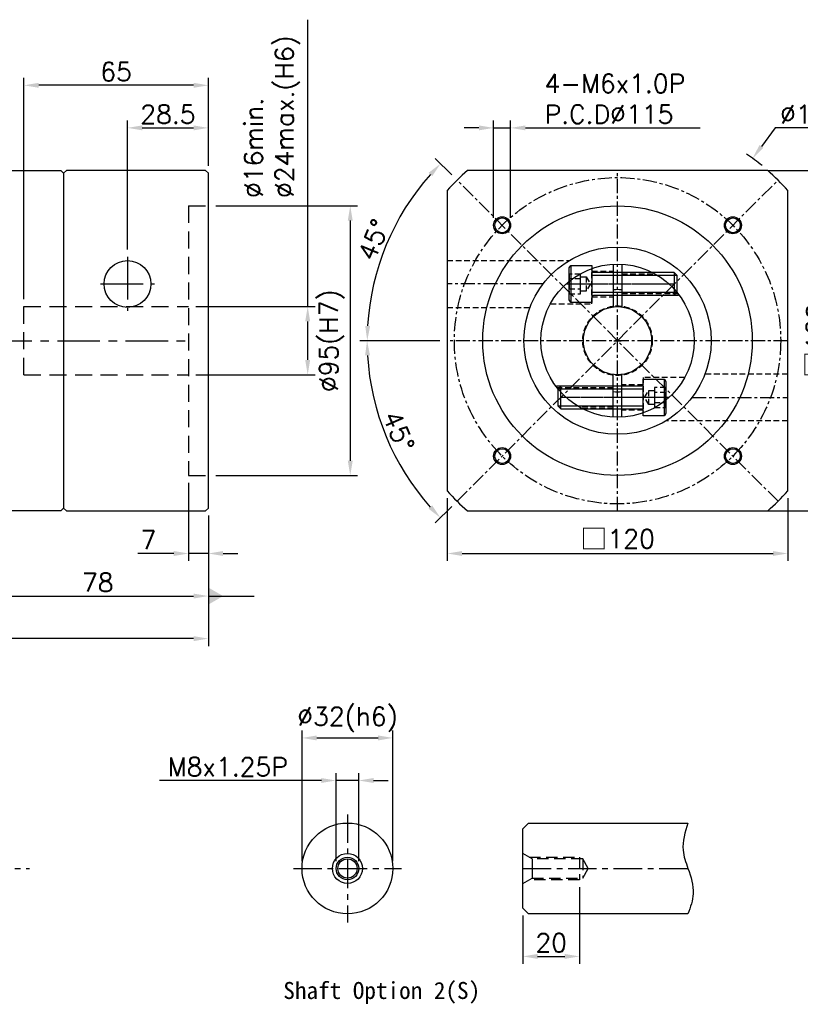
# Model space of a CAD drawing. Header units: millimetres. Extents: x -246 to 775, y -19 to 534.
# Tile 2 of 3: x 155 to 431, y 187 to 534. Entities that reach past the tile are written whole.
import ezdxf

# ---------------------------------------------------------------- set-up
doc = ezdxf.new("R2010")
doc.units = ezdxf.units.MM
doc.header["$LTSCALE"] = 4
doc.linetypes.add('CENTER', pattern=[2, 1.25, -0.25, 0.25, -0.25])
doc.linetypes.add('DASHED', pattern=[0.75, 0.5, -0.25])
for name, color, linetype in [('MF120H-511', 7, 'Continuous'), ('MF120X1-012', 7, 'Continuous'), ('圖框', 7, 'Continuous')]:
    doc.layers.add(name, color=color, linetype=linetype)
doc.styles.get("Standard").update_dxf_attribs({"font": 'romans.shx'})
doc.dimstyles.new('R', dxfattribs={"dimscale": 2.6, "dimtxt": 2.5, "dimasz": 2, "dimexe": 1, "dimexo": 1, "dimgap": 0.6, "dimtad": 1, "dimtoh": 1, "dimdec": 4, "dimdsep": 46, "dimtxsty": 'Standard', "dimcen": 0.5, "dimdle": 1, "dimclrt": 7, "dimadec": 4, "dimazin": 2, "dimtfac": 1, "dimtdec": 4, "dimtofl": 0, "dimtmove": 0, "dimatfit": 3, "dimfxl": 0, "dimtolj": 1, "dimarcsym": 0})
doc.dimstyles.get("Standard").update_dxf_attribs({"dimscale": 2.6, "dimtxt": 2.5, "dimasz": 2, "dimexe": 1, "dimexo": 1, "dimgap": 0.6, "dimtad": 1, "dimdec": 4, "dimdsep": 46, "dimtxsty": 'Standard', "dimcen": 0.5, "dimdle": 1, "dimclrt": 7, "dimadec": 4, "dimazin": 2, "dimtfac": 1, "dimtdec": 4, "dimtofl": 0, "dimtmove": 0, "dimatfit": 3, "dimfxl": 0, "dimtolj": 1, "dimarcsym": 0})

# ---------------------------------------------------------------- blocks, each defined once
blk = doc.blocks.new('*D20')
at = {"color": 0, "lineweight": -2, "ltscale": 2}
for p, q in [((256.96, 432.86), (256.96, 533.99)), ((217.56, 432.86), (259.56, 432.86)), ((256.96, 414.06), (256.96, 427.66)), ((217.56, 408.86), (259.56, 408.86))]:
    blk.add_line(p, q, dxfattribs=at)
at = {"color": 0, "ltscale": 2}
for points in [[(256.09, 427.66), (257.83, 427.66), (256.96, 432.86)], [(256.09, 414.06), (257.83, 414.06), (256.96, 408.86)]]:
    blk.add_solid(points, dxfattribs=at)
at = {"layer": 'Defpoints', "color": 0, "ltscale": 2}
for p in [(214.96, 432.86), (214.96, 408.86), (256.96, 408.86)]:
    blk.add_point(p, dxfattribs=at)
at = {"color": 7, "ltscale": 2, "insert": (234.66, 471.14), "char_height": 6.5, "attachment_point": 1, "rotation": 90}
blk.add_mtext('\\A1;%%C16min.\\P%%C24max.(H6)', dxfattribs=at)
blk = doc.blocks.new('*D21')
at = {"color": 0, "lineweight": -2, "ltscale": 2}
for p, q in [((193.46, 452.96), (193.46, 498.46)), ((221.96, 482.46), (221.96, 498.46)), ((198.66, 495.86), (216.76, 495.86))]:
    blk.add_line(p, q, dxfattribs=at)
at = {"color": 0, "ltscale": 2}
for points in [[(198.66, 496.73), (198.66, 494.99), (193.46, 495.86)], [(216.76, 496.73), (216.76, 494.99), (221.96, 495.86)]]:
    blk.add_solid(points, dxfattribs=at)
at = {"layer": 'Defpoints', "color": 0, "ltscale": 2}
for p in [(221.96, 495.86), (221.96, 479.86), (193.46, 450.36)]:
    blk.add_point(p, dxfattribs=at)
at = {"color": 7, "ltscale": 2, "insert": (207.71, 500.67), "char_height": 6.5, "attachment_point": 5}
blk.add_mtext('\\A1;28.5', dxfattribs=at)
blk = doc.blocks.new('*D22')
at = {"color": 0, "lineweight": -2, "ltscale": 2}
for p, q in [((156.96, 435.46), (156.96, 513.46)), ((216.76, 510.86), (162.16, 510.86)), ((221.96, 482.46), (221.96, 513.46))]:
    blk.add_line(p, q, dxfattribs=at)
at = {"color": 0, "ltscale": 2}
for points in [[(162.16, 511.73), (162.16, 509.99), (156.96, 510.86)], [(216.76, 511.73), (216.76, 509.99), (221.96, 510.86)]]:
    blk.add_solid(points, dxfattribs=at)
at = {"layer": 'Defpoints', "color": 0, "ltscale": 2}
for p in [(156.96, 510.86), (221.96, 479.86), (156.96, 432.86)]:
    blk.add_point(p, dxfattribs=at)
at = {"color": 7, "ltscale": 2, "insert": (189.46, 515.67), "char_height": 6.5, "attachment_point": 5}
blk.add_mtext('\\A1;65', dxfattribs=at)
blk = doc.blocks.new('*D15')
at = {"layer": 'Defpoints', "color": 0, "ltscale": 2}
for p in [(143.96, 361.36), (221.96, 361.86), (221.96, 330.86)]:
    blk.add_point(p, dxfattribs=at)
at = {"layer": '圖框', "color": 0, "lineweight": -2, "ltscale": 2}
for p, q in [((143.96, 358.76), (143.96, 328.26)), ((221.96, 359.26), (221.96, 328.26)), ((149.16, 330.86), (216.76, 330.86))]:
    blk.add_line(p, q, dxfattribs=at)
at = {"layer": '圖框', "color": 0, "ltscale": 2}
for points in [[(149.16, 331.73), (149.16, 329.99), (143.96, 330.86)], [(216.76, 331.73), (216.76, 329.99), (221.96, 330.86)]]:
    blk.add_solid(points, dxfattribs=at)
at = {"layer": '圖框', "color": 7, "ltscale": 2, "insert": (182.96, 335.67), "char_height": 6.5, "attachment_point": 5}
blk.add_mtext('\\A1;78', dxfattribs=at)
blk = doc.blocks.new('*D29')
at = {"layer": 'Defpoints', "color": 0, "ltscale": 2}
for p in [(214.96, 373.36), (221.96, 361.86), (221.96, 345.86)]:
    blk.add_point(p, dxfattribs=at)
at = {"layer": '圖框', "color": 0, "lineweight": -2, "ltscale": 2}
for p, q in [((214.96, 370.76), (214.96, 343.26)), ((221.96, 359.26), (221.96, 343.26)), ((209.76, 345.86), (197.11, 345.86)), ((221.96, 345.86), (214.96, 345.86)), ((227.16, 345.86), (232.36, 345.86))]:
    blk.add_line(p, q, dxfattribs=at)
at = {"layer": '圖框', "color": 0, "ltscale": 2}
for points in [[(209.76, 346.73), (209.76, 344.99), (214.96, 345.86)], [(227.16, 346.73), (227.16, 344.99), (221.96, 345.86)]]:
    blk.add_solid(points, dxfattribs=at)
at = {"layer": '圖框', "color": 7, "ltscale": 2, "insert": (200.83, 350.67), "char_height": 6.5, "attachment_point": 5}
blk.add_mtext('\\A1;7', dxfattribs=at)
blk = doc.blocks.new('*D30')
at = {"layer": 'Defpoints', "color": 0, "ltscale": 2}
for p in [(-23.24, 406.86), (221.96, 361.86), (-23.24, 315.86)]:
    blk.add_point(p, dxfattribs=at)
at = {"layer": '圖框', "color": 0, "lineweight": -2, "ltscale": 2}
for p, q in [((-23.24, 404.26), (-23.24, 313.26)), ((221.96, 359.26), (221.96, 313.26)), ((216.76, 315.86), (-18.04, 315.86))]:
    blk.add_line(p, q, dxfattribs=at)
at = {"layer": '圖框', "color": 0, "ltscale": 2}
for points in [[(-18.04, 316.73), (-18.04, 314.99), (-23.24, 315.86)], [(216.76, 316.73), (216.76, 314.99), (221.96, 315.86)]]:
    blk.add_solid(points, dxfattribs=at)
at = {"layer": '圖框', "color": 7, "ltscale": 2, "insert": (99.36, 320.67), "char_height": 6.5, "attachment_point": 5}
blk.add_mtext('\\A1;245.2', dxfattribs=at)
blk = doc.blocks.new('*D38')
at = {"layer": 'Defpoints', "color": 0, "ltscale": 2}
for p in [(286.97, 280.86), (254.97, 234.86), (286.97, 234.86)]:
    blk.add_point(p, dxfattribs=at)
at = {"layer": '圖框', "color": 0, "lineweight": -2, "ltscale": 2}
for p, q in [((254.97, 237.46), (254.97, 283.46)), ((286.97, 237.46), (286.97, 283.46)), ((260.17, 280.86), (281.77, 280.86))]:
    blk.add_line(p, q, dxfattribs=at)
at = {"layer": '圖框', "color": 0, "ltscale": 2}
for points in [[(260.17, 281.73), (260.17, 279.99), (254.97, 280.86)], [(281.77, 281.73), (281.77, 279.99), (286.97, 280.86)]]:
    blk.add_solid(points, dxfattribs=at)
at = {"layer": '圖框', "color": 7, "ltscale": 2, "insert": (270.97, 287.37), "char_height": 6.5, "attachment_point": 5}
blk.add_mtext('\\A1;%%C32(h6)', dxfattribs=at)
blk = doc.blocks.new('*D39')
at = {"layer": 'Defpoints', "color": 0, "ltscale": 2}
for p in [(274.97, 265.86), (266.97, 234.86), (274.97, 234.86)]:
    blk.add_point(p, dxfattribs=at)
at = {"layer": '圖框', "color": 0, "lineweight": -2, "ltscale": 2}
for p, q in [((266.97, 237.46), (266.97, 268.46)), ((274.97, 237.46), (274.97, 268.46)), ((261.77, 265.86), (204.79, 265.86)), ((274.97, 265.86), (266.97, 265.86)), ((280.17, 265.86), (285.37, 265.86))]:
    blk.add_line(p, q, dxfattribs=at)
at = {"layer": '圖框', "color": 0, "ltscale": 2}
for points in [[(261.77, 266.73), (261.77, 264.99), (266.97, 265.86)], [(280.17, 266.73), (280.17, 264.99), (274.97, 265.86)]]:
    blk.add_solid(points, dxfattribs=at)
at = {"layer": '圖框', "color": 7, "ltscale": 2, "insert": (228.8, 270.67), "char_height": 6.5, "attachment_point": 5}
blk.add_mtext('\\A1;M8x1.25P', dxfattribs=at)
blk = doc.blocks.new('*D40')
at = {"layer": 'Defpoints', "color": 0, "ltscale": 2}
for p in [(352.78, 230.86), (332.78, 220.86), (352.78, 203.86)]:
    blk.add_point(p, dxfattribs=at)
at = {"layer": '圖框', "color": 0, "lineweight": -2, "ltscale": 2}
for p, q in [((352.78, 228.26), (352.78, 201.26)), ((332.78, 218.26), (332.78, 201.26)), ((337.98, 203.86), (347.58, 203.86))]:
    blk.add_line(p, q, dxfattribs=at)
at = {"layer": '圖框', "color": 0, "ltscale": 2}
for points in [[(337.98, 204.73), (337.98, 202.99), (332.78, 203.86)], [(347.58, 204.73), (347.58, 202.99), (352.78, 203.86)]]:
    blk.add_solid(points, dxfattribs=at)
at = {"layer": '圖框', "color": 7, "ltscale": 2, "insert": (342.78, 208.67), "char_height": 6.5, "attachment_point": 5}
blk.add_mtext('\\A1;20', dxfattribs=at)
blk = doc.blocks.new('六角承窩頭螺栓M8X30L')
at = {"color": 0}
for p, q in [((-7.5, 6.5), (-7.5, -6.5)), ((29, 4), (29, -4)), ((30, 3), (0, 3)), ((30, -3), (0, -3))]:
    blk.add_line(p, q, dxfattribs=at)
at = {"color": 0, "linetype": 'CENTER'}
blk.add_line((-8, 0), (30, 0), dxfattribs=at)
at = {"color": 0}
blk.add_lwpolyline([(-7.5, -6.5), (-8, -5.63), (-8, 5.63), (-7.5, 6.5), (0, 6.5), (0, -6.5)], close=True, dxfattribs=at)
at = {"color": 0, "linetype": 'DASHED'}
for points in [[(-8, 3.5), (-8, -3.5), (-4, -3.5), (-4, 3.5)], [(-8, 1.75), (-8, -1.75), (-4, -1.75), (-4, 1.75)], [(-4, -2.5), (-4, 2.5), (-2, 2.5), (-2, -2.5)]]:
    blk.add_lwpolyline(points, close=True, dxfattribs=at)
at = {"color": 0}
blk.add_lwpolyline([(0, -4.6, -0.414214), (0.6, -4), (29, -4), (30, -3), (30, 3), (29, 4), (0.6, 4, -0.414214), (0, 4.6)], format="xyb", dxfattribs=at)
at = {"color": 0, "linetype": 'DASHED'}
blk.add_lwpolyline([(-2, 2.5), (-0.56, 0), (-2, -2.5)], dxfattribs=at)
blk = doc.blocks.new('ertergtetg')
at = {"color": 0}
for p, q in [((1498.81, 149.76), (1498.81, 134.71)), ((1501.81, 149.76), (1501.81, 134.71)), ((1498.81, 95.84), (1498.81, 110.9)), ((1501.81, 95.84), (1501.81, 110.9))]:
    blk.add_line(p, q, dxfattribs=at)
at = {"color": 0, "linetype": 'DASHED'}
for p, q in [((1491.31, 147.3), (1498.81, 147.3)), ((1501.81, 146.8), (1512.68, 146.8)), ((1501.81, 146.2), (1513.78, 146.2)), ((1501.81, 139.4), (1521.61, 139.4)), ((1501.81, 138.8), (1522.06, 138.8)), ((1491.31, 138.3), (1498.81, 138.3)), ((1498.81, 106.8), (1478.56, 106.8)), ((1498.81, 106.2), (1479.02, 106.2)), ((1509.31, 107.3), (1501.81, 107.3)), ((1498.81, 99.4), (1486.84, 99.4)), ((1498.81, 98.8), (1487.94, 98.8)), ((1509.31, 98.3), (1501.81, 98.3))]:
    blk.add_line(p, q, dxfattribs=at)
at = {"color": 0, "linetype": 'CENTER'}
for p, q in [((1482.17, 142.8), (1518.45, 142.8)), ((1518.45, 102.8), (1482.17, 102.8))]:
    blk.add_line(p, q, dxfattribs=at)
at = {"color": 0, "linetype": 'DASHED'}
for points in [[(1476.65, 135.8), (1491.31, 135.8), (1491.31, 148.26)], [(1523.98, 109.8), (1509.31, 109.8), (1509.31, 97.35)]]:
    blk.add_lwpolyline(points, dxfattribs=at)
at = {"color": 0}
for radius in [27, 12]:
    blk.add_circle((1500.31, 122.8), radius, dxfattribs=at)
at = {"color": 0, "linetype": 'DASHED'}
blk.add_circle((1500.31, 122.8), 12.25, dxfattribs=at)
at = {"color": 0}
for start, end in [(85.2198, 94.7802), (265.2198, 274.7802)]:
    blk.add_arc((1500.31, 122.8), 18, start, end, dxfattribs=at)
blk.add_blockref('六角承窩頭螺栓M8X30L', (1491.31, 142.8), dxfattribs=at)
at = {"color": 0, "rotation": 180}
blk.add_blockref('六角承窩頭螺栓M8X30L', (1509.31, 102.8), dxfattribs=at)
blk = doc.blocks.new('*D46')
at = {"layer": 'Defpoints', "color": 0, "ltscale": 2}
for p in [(422.72, 477.43), (306.15, 420.86), (426.15, 420.86), (280.9, 398.01), (309.58, 364.29)]:
    blk.add_point(p, dxfattribs=at)
at = {"layer": '圖框', "color": 0, "lineweight": -2, "ltscale": 2}
for p, q in [((303.55, 420.86), (275.29, 420.86)), ((307.75, 362.45), (301.9, 356.61))]:
    blk.add_line(p, q, dxfattribs=at)
blk.add_arc((366.15, 420.86), 88.26, 183.3761, 221.6239, dxfattribs=at)
at = {"layer": '圖框', "color": 0, "ltscale": 2}
for points in [[(277.18, 415.64), (278.91, 415.69), (277.89, 420.86)], [(300.81, 362.83), (299.54, 361.64), (303.74, 358.45)]]:
    blk.add_solid(points, dxfattribs=at)
at = {"layer": '圖框', "color": 7, "ltscale": 2, "insert": (289.05, 388.92), "char_height": 6.5, "attachment_point": 5, "rotation": 292.5}
blk.add_mtext('\\A1;45°', dxfattribs=at)
blk = doc.blocks.new('*D47')
at = {"layer": 'Defpoints', "color": 0, "ltscale": 2}
for p in [(309.58, 477.43), (289.76, 464.96), (306.15, 420.86), (426.15, 420.86), (422.72, 364.29)]:
    blk.add_point(p, dxfattribs=at)
at = {"layer": '圖框', "color": 0, "lineweight": -2, "ltscale": 2}
for p, q in [((307.75, 479.27), (301.94, 485.07)), ((303.55, 420.86), (275.35, 420.86))]:
    blk.add_line(p, q, dxfattribs=at)
blk.add_arc((366.15, 420.86), 88.21, 138.3783, 176.6217, dxfattribs=at)
at = {"layer": '圖框', "color": 0, "ltscale": 2}
for points in [[(299.58, 480.04), (300.85, 478.85), (303.78, 483.23)], [(278.97, 426.03), (277.23, 426.08), (277.95, 420.86)]]:
    blk.add_solid(points, dxfattribs=at)
at = {"layer": '圖框', "color": 7, "ltscale": 2, "insert": (280.22, 456.45), "char_height": 6.5, "attachment_point": 5, "rotation": 67.5}
blk.add_mtext('\\A1;45°', dxfattribs=at)
blk = doc.blocks.new('*D48')
at = {"layer": 'Defpoints', "color": 0, "ltscale": 2}
for p in [(413.78, 485.13), (318.52, 356.58)]:
    blk.add_point(p, dxfattribs=at)
at = {"layer": '圖框', "color": 0, "lineweight": -2, "ltscale": 2}
for p, q in [((421.73, 495.86), (416.88, 489.31)), ((445.88, 495.86), (421.73, 495.86)), ((364.85, 420.86), (367.45, 420.86)), ((366.15, 419.56), (366.15, 422.16))]:
    blk.add_line(p, q, dxfattribs=at)
blk.add_arc((366.15, 420.86), 80, 50.4525, 55.3232, dxfattribs=at)
at = {"layer": '圖框', "color": 0, "ltscale": 2}
blk.add_solid([(416.18, 489.83), (417.57, 488.8), (413.78, 485.13)], dxfattribs=at)
at = {"layer": '圖框', "color": 7, "ltscale": 2, "insert": (434.59, 500.67), "char_height": 6.5, "attachment_point": 5}
blk.add_mtext('\\A1;∅160', dxfattribs=at)
blk = doc.blocks.new('*D45')
at = {"layer": 'Defpoints', "color": 0, "ltscale": 2}
for p in [(328.49, 495.86), (322.49, 461.52), (328.49, 461.52)]:
    blk.add_point(p, dxfattribs=at)
at = {"layer": '圖框', "color": 0, "lineweight": -2, "ltscale": 2}
for p, q in [((322.49, 464.12), (322.49, 498.46)), ((328.49, 464.12), (328.49, 498.46)), ((317.29, 495.86), (312.09, 495.86)), ((322.49, 495.86), (328.49, 495.86)), ((333.69, 495.86), (395.25, 495.86))]:
    blk.add_line(p, q, dxfattribs=at)
at = {"layer": '圖框', "color": 0, "ltscale": 2}
for points in [[(317.29, 496.73), (317.29, 494.99), (322.49, 495.86)], [(333.69, 496.73), (333.69, 494.99), (328.49, 495.86)]]:
    blk.add_solid(points, dxfattribs=at)
at = {"layer": '圖框', "color": 7, "ltscale": 2, "insert": (340.45, 514.75), "char_height": 6.5, "attachment_point": 1}
blk.add_mtext('\\A1;4-M6x1.0P\\PP.C.D%%C115', dxfattribs=at)
blk = doc.blocks.new('*D43')
at = {"color": 0, "lineweight": -2}
for p, q in [((306.15, 365.34), (306.15, 343.26)), ((426.15, 365.34), (426.15, 343.26)), ((311.35, 345.86), (420.95, 345.86))]:
    blk.add_line(p, q, dxfattribs=at)
at = {"color": 0}
for points in [[(311.35, 346.73), (311.35, 344.99), (306.15, 345.86)], [(420.95, 346.73), (420.95, 344.99), (426.15, 345.86)]]:
    blk.add_solid(points, dxfattribs=at)
at = {"layer": 'Defpoints', "color": 0}
for p in [(306.15, 367.94), (426.15, 367.94), (426.15, 345.86)]:
    blk.add_point(p, dxfattribs=at)
at = {"color": 7, "insert": (366.15, 350.94), "char_height": 6.5, "attachment_point": 5}
blk.add_mtext('\\A1;{\\fPMingLiU|b0|i0|c136|p18;\\H1.083x;\\C0;□}120', dxfattribs=at)
blk = doc.blocks.new('*D44')
at = {"color": 0, "lineweight": -2}
for p, q in [((419.07, 480.86), (443.75, 480.86)), ((441.15, 366.06), (441.15, 475.66)), ((419.07, 360.86), (443.75, 360.86))]:
    blk.add_line(p, q, dxfattribs=at)
at = {"color": 0}
for points in [[(440.29, 475.66), (442.02, 475.66), (441.15, 480.86)], [(440.29, 366.06), (442.02, 366.06), (441.15, 360.86)]]:
    blk.add_solid(points, dxfattribs=at)
at = {"layer": 'Defpoints', "color": 0}
for p in [(416.47, 480.86), (441.15, 480.86), (416.47, 360.86)]:
    blk.add_point(p, dxfattribs=at)
at = {"color": 7, "insert": (436.07, 420.86), "char_height": 6.5, "attachment_point": 5, "rotation": 90}
blk.add_mtext('\\A1;{\\fPMingLiU|b0|i0|c136|p18;\\H1.083x;\\C0;□}120', dxfattribs=at)
blk = doc.blocks.new('*D49')
at = {"color": 0, "lineweight": -2, "ltscale": 2}
for p, q in [((224.56, 468.36), (274.56, 468.36)), ((271.96, 463.16), (271.96, 378.56)), ((224.56, 373.36), (274.56, 373.36))]:
    blk.add_line(p, q, dxfattribs=at)
at = {"color": 0, "ltscale": 2}
for points in [[(271.09, 463.16), (272.83, 463.16), (271.96, 468.36)], [(271.09, 378.56), (272.83, 378.56), (271.96, 373.36)]]:
    blk.add_solid(points, dxfattribs=at)
at = {"layer": 'Defpoints', "color": 0, "ltscale": 2}
for p in [(221.96, 468.36), (221.96, 373.36), (271.96, 373.36)]:
    blk.add_point(p, dxfattribs=at)
at = {"color": 7, "ltscale": 2, "insert": (265.45, 420.86), "char_height": 6.5, "attachment_point": 5, "rotation": 90}
blk.add_mtext('\\A1;%%C95(H7)', dxfattribs=at)

msp = doc.modelspace()

# ---------------------------------------------------------------- linework, layer by layer
at = {"color": 0}
for p, q in [((144.95893, 480.85867), (169.95893, 480.85867)), ((169.95893, 480.85867), (170.95893, 479.85867)), ((171.95893, 480.85867), (170.95893, 479.85867)), ((170.95893, 479.85867), (170.95893, 361.85867)), ((170.95893, 479.85867), (170.95893, 458.35867)), ((220.95893, 480.85867), (171.95893, 480.85867)), ((221.95893, 479.85867), (220.95893, 480.85867)), ((221.95893, 361.85867), (221.95893, 479.85867)), ((170.95893, 383.35867), (170.95893, 361.85867)), ((170.95893, 361.85867), (169.95893, 360.85867)), ((170.95893, 361.85867), (171.95893, 360.85867)), ((220.95893, 360.85867), (221.95893, 361.85867)), ((169.95893, 360.85867), (144.95893, 360.85867)), ((171.95893, 360.85867), (220.95893, 360.85867))]:
    msp.add_line(p, q, dxfattribs=at)
at = {"color": 0, "linetype": 'CENTER'}
for p, q in [((366.15262, 360.85867), (366.15262, 480.85867)), ((422.72116, 364.29013), (309.58408, 477.42721)), ((309.58408, 364.29013), (422.72116, 477.42721)), ((339.90381, 440.85867), (306.15262, 440.85867)), ((426.15262, 420.85867), (306.15262, 420.85867)), ((392.40143, 400.85867), (426.15262, 400.85867))]:
    msp.add_line(p, q, dxfattribs=at)
at = {"color": 0, "linetype": 'DASHED', "ltscale": 3}
for p, q in [((214.95893, 468.35867), (214.95893, 373.35867)), ((214.95893, 468.35867), (221.95893, 468.35867)), ((156.95893, 408.85867), (156.95893, 432.85867)), ((156.95893, 432.85867), (214.95893, 432.85867)), ((156.95893, 408.85867), (214.95893, 408.85867)), ((214.95893, 373.35867), (221.95893, 373.35867))]:
    msp.add_line(p, q, dxfattribs=at)
at = {"color": 0, "linetype": 'CENTER', "ltscale": 3}
for p, q in [((193.45893, 450.35867), (193.45893, 431.35867)), ((183.95893, 440.85867), (202.95893, 440.85867)), ((-23.24107, 420.85867), (214.95893, 420.85867))]:
    msp.add_line(p, q, dxfattribs=at)
at = {"color": 0, "linetype": 'DASHED'}
for p, q in [((306.15262, 449.10867), (349.09573, 449.10867)), ((306.15262, 432.60867), (335.31535, 432.60867)), ((426.15262, 409.10867), (396.9899, 409.10867)), ((426.15262, 392.60867), (383.20951, 392.60867))]:
    msp.add_line(p, q, dxfattribs=at)
at = {"color": 0}
msp.add_lwpolyline([(419.06765, 360.85867, 0.031342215), (426.15262, 367.94364), (426.15262, 473.7737, 0.031342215), (419.06765, 480.85867), (313.23759, 480.85867, 0.031342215), (306.15262, 473.7737), (306.15262, 367.94364, 0.031342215), (313.23759, 360.85867)], format="xyb", close=True, dxfattribs=at)
for radius in [47.5, 33]:
    msp.add_circle((366.15262, 420.85867), radius, dxfattribs=at)
at = {"color": 0, "ltscale": 2}
msp.add_circle((193.45893, 440.85867), 8.25, dxfattribs=at)
at = {"layer": 'MF120H-511', "color": 0, "linetype": 'CENTER'}
msp.add_circle((366.15262, 420.85867), 57.5, dxfattribs=at)
at = {"layer": 'MF120H-511', "color": 0}
for centre, radius in [((325.49398, 461.51731), 3), ((325.49398, 461.51731), 2.6), ((406.81126, 461.51731), 3), ((406.81126, 461.51731), 2.6), ((325.49398, 380.20003), 3), ((325.49398, 380.20003), 2.6), ((406.81126, 380.20003), 3), ((406.81126, 380.20003), 2.6)]:
    msp.add_circle(centre, radius, dxfattribs=at)
at = {"layer": 'MF120X1-012', "color": 0, "linetype": 'CENTER', "ltscale": 2}
for p, q in [((270.97432, 253.85867), (270.97432, 215.85867)), ((251.97432, 234.85867), (289.97432, 234.85867))]:
    msp.add_line(p, q, dxfattribs=at)
at = {"layer": 'MF120X1-012', "color": 0, "ltscale": 2}
for p, q in [((332.78257, 248.85867), (334.78257, 250.85867)), ((334.78257, 250.85867), (390.98257, 250.85867)), ((332.78257, 220.85867), (332.78257, 248.85867)), ((336.07347, 238.25867), (336.07347, 231.45867)), ((334.78257, 218.85867), (332.78257, 220.85867)), ((390.98257, 218.85867), (334.78257, 218.85867))]:
    msp.add_line(p, q, dxfattribs=at)
at = {"layer": 'MF120X1-012', "color": 0, "linetype": 'DASHED', "ltscale": 2}
msp.add_line((353.87154, 238.25867), (353.87154, 231.45867), dxfattribs=at)
for points in [[(332.78257, 229.55867), (336.07347, 231.45867), (353.87154, 231.45867), (355.83453, 234.85867), (353.87154, 238.25867), (336.07347, 238.25867), (332.78257, 240.15867)], [(335.03424, 238.85867), (352.78257, 238.85867), (352.78257, 230.85867), (335.03424, 230.85867)]]:
    msp.add_lwpolyline(points, dxfattribs=at)
at = {"layer": 'MF120X1-012', "color": 0, "ltscale": 2}
for radius in [16, 5.3, 4, 3.4]:
    msp.add_circle((270.97432, 234.85867), radius, dxfattribs=at)
at = {"layer": '圖框', "color": 0, "linetype": 'CENTER', "ltscale": 2}
for p, q in [((93.76956, 234.85867), (158.92005, 234.85867)), ((332.78257, 234.85867), (392.755, 234.85867))]:
    msp.add_line(p, q, dxfattribs=at)
at = {"layer": '圖框', "color": 0, "ltscale": 2}
msp.add_spline([(390.98257, 250.85867), (389.2529, 241.29665), (390.98257, 234.85867), (392.82525, 225.96919), (390.98257, 218.85867)], degree=3, dxfattribs=at)

# ---------------------------------------------------------------- block references
at = {"color": 0}
msp.add_blockref('ertergtetg', (-1134.15876, 298.05617), dxfattribs=at)

# ---------------------------------------------------------------- texts
at = {"color": 0, "insert": (248.36587, 194.85867), "char_height": 6, "width": 83.0958466, "attachment_point": 1}
msp.add_mtext('{\\fDFKai-SB|b1|i0|c0|p65;Shaft Option 2(S)}', dxfattribs=at)

# ---------------------------------------------------------------- dimensions: what is measured, and where the dimension line sits
at = {"color": 0, "ltscale": 2}
dim = msp.add_linear_dim(base=(256.95893, 408.85867), p1=(214.95893, 432.85867), p2=(214.95893, 408.85867), angle=90, text='%%C16min.\\P%%C24max.(H6)', dimstyle='Standard', dxfattribs=at)
dim.commit()
dim.dimension.update_dxf_attribs({"geometry": '*D20', "text_midpoint": (256.95893, 501.78509), "dimtype": 160})
for base, p1, p2, picture, middle in [((156.95893, 510.85867), (221.95893, 479.85867), (156.95893, 432.85867), '*D22', (189.45893, 515.66867)), ((221.95893, 495.85867), (193.45893, 450.35867), (221.95893, 479.85867), '*D21', (207.70893, 500.66867))]:
    dim = msp.add_linear_dim(base=base, p1=p1, p2=p2, dimstyle='Standard', dxfattribs=at)
    dim.commit()
    dim.dimension.update_dxf_attribs({"geometry": picture, "text_midpoint": middle})
at = {"color": 0}
dim = msp.add_linear_dim(base=(441.15262, 480.85867), p1=(416.46765, 360.85867), p2=(416.46765, 480.85867), angle=90, text='{\\fPMingLiU|b0|i0|c136|p18;\\H1.083x;\\C0;□}<>', dimstyle='Standard', dxfattribs=at)
dim.commit()
dim.dimension.update_dxf_attribs({"geometry": '*D44', "text_midpoint": (441.15262, 420.85867), "dimtype": 160})
at = {"color": 0, "ltscale": 2}
dim = msp.add_linear_dim(base=(271.95893, 373.35867), p1=(221.95893, 468.35867), p2=(221.95893, 373.35867), angle=90, text='%%C<>(H7)', dimstyle='Standard', override={"dimtmove": 0}, dxfattribs=at)
dim.commit()
dim.dimension.update_dxf_attribs({"geometry": '*D49', "text_midpoint": (271.95893, 420.85867), "dimtype": 160})
at = {"color": 0}
dim = msp.add_linear_dim(base=(426.15262, 345.85867), p1=(306.15262, 367.94364), p2=(426.15262, 367.94364), text='{\\fPMingLiU|b0|i0|c136|p18;\\H1.083x;\\C0;□}<>', dimstyle='Standard', dxfattribs=at)
dim.commit()
dim.dimension.update_dxf_attribs({"geometry": '*D43', "text_midpoint": (366.15262, 345.85867), "dimtype": 160})
at = {"layer": '圖框', "color": 0, "ltscale": 2}
dim = msp.add_linear_dim(base=(328.49398, 495.85867), p1=(322.49398, 461.51731), p2=(328.49398, 461.51731), text='4-M<>x1.0P\\PP.C.D%%C115', dimstyle='Standard', override={"dimtofl": 1}, dxfattribs=at)
dim.commit()
dim.dimension.update_dxf_attribs({"geometry": '*D45', "text_midpoint": (367.07303, 506.08534)})
dim = msp.add_diameter_dim_2p(p1=(318.52315, 356.58244), p2=(413.78209, 485.1349), dimstyle='R', dxfattribs=at)
dim.commit()
dim.dimension.update_dxf_attribs({"geometry": '*D48', "text_midpoint": (434.58615, 495.85867), "dimtype": 163})
for base, line1, line2, picture, middle in [((289.76485, 464.96117), ((426.15262, 420.85867), (306.15262, 420.85867)), ((422.72116, 364.29013), (309.58408, 477.42721)), '*D47', (280.21796, 456.45397)), ((280.89765, 398.01467), ((309.58408, 364.29013), (422.72116, 477.42721)), ((426.15262, 420.85867), (306.15262, 420.85867)), '*D46', (289.05262, 388.9228))]:
    dim = msp.add_angular_dim_2l(base=base, line1=line1, line2=line2, dimstyle='Standard', dxfattribs=at)
    dim.commit()
    dim.dimension.update_dxf_attribs({"geometry": picture, "text_midpoint": middle})
for base, p1, p2, picture, middle in [((-23.24107, 315.85867), (221.95893, 361.85867), (-23.24107, 406.85867), '*D30', (99.35893, 320.66867)), ((221.95893, 330.85867), (143.95893, 361.35867), (221.95893, 361.85867), '*D15', (182.95893, 335.66867))]:
    dim = msp.add_linear_dim(base=base, p1=p1, p2=p2, dimstyle='Standard', dxfattribs=at)
    dim.commit()
    dim.dimension.update_dxf_attribs({"geometry": picture, "text_midpoint": middle})
dim = msp.add_linear_dim(base=(221.95893, 345.85867), p1=(214.95893, 373.35867), p2=(221.95893, 361.85867), dimstyle='Standard', override={"dimtofl": 1}, dxfattribs=at)
dim.commit()
dim.dimension.update_dxf_attribs({"geometry": '*D29', "text_midpoint": (200.83226, 345.85867), "dimtype": 160})
dim = msp.add_linear_dim(base=(286.97432, 280.85867), p1=(254.97432, 234.85867), p2=(286.97432, 234.85867), text='%%C<>(h6)', dimstyle='Standard', dxfattribs=at)
dim.commit()
dim.dimension.update_dxf_attribs({"geometry": '*D38', "text_midpoint": (270.97432, 280.85867), "dimtype": 160})
dim = msp.add_linear_dim(base=(274.97432, 265.85867), p1=(266.97432, 234.85867), p2=(274.97432, 234.85867), text='M<>x1.25P', dimstyle='Standard', override={"dimtofl": 1}, dxfattribs=at)
dim.commit()
dim.dimension.update_dxf_attribs({"geometry": '*D39', "text_midpoint": (228.79503, 265.85867), "dimtype": 160})
dim = msp.add_linear_dim(base=(352.78257, 203.85867), p1=(332.78257, 220.85867), p2=(352.78257, 230.85867), dimstyle='Standard', dxfattribs=at)
dim.commit()
dim.dimension.update_dxf_attribs({"geometry": '*D40', "text_midpoint": (342.78257, 203.85867), "dimtype": 160})

# ---------------------------------------------------------------- leaders
msp.add_leader([(221.95893, 330.85867), (238.14629, 330.85867)], dimstyle='Standard', override={"dimldrblk": 'DatumFilled'}, dxfattribs=at)

doc.saveas('drawing.dxf')
